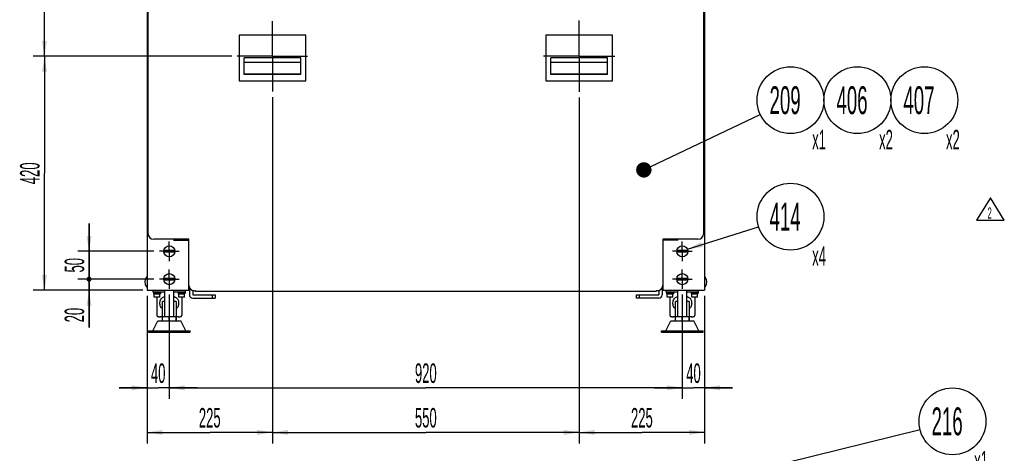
# Model space of a CAD drawing. Header units: millimetres. Extents: x 0 to 12585, y -1 to 8895.
# Tile 48 of 52: x 6952 to 9601, y 4139 to 5306. Entities that reach past the tile are written whole.
import ezdxf

# ---------------------------------------------------------------- set-up
doc = ezdxf.new("R2010")
doc.units = ezdxf.units.MM
doc.header["$LTSCALE"] = 693.825
doc.linetypes.add('CENTER', pattern=[0.6, 0.375, -0.075, 0.075, -0.075])
doc.layers.get('0').update_dxf_attribs({"linetype": 'CONTINUOUS'})
doc.layers.add('02___PRT_ALL_AXES', color=7, linetype='CONTINUOUS')
doc.layers.add('ALL_AXIS', color=7, linetype='CONTINUOUS')
doc.styles.get("Standard").update_dxf_attribs({"font": 'txt', "width": 0.5})
doc.dimstyles.new('DIMSTYLE_2', dxfattribs={"dimtxt": 52.5, "dimasz": 41.4, "dimexe": 2, "dimexo": 1, "dimgap": 0.875, "dimtad": 1, "dimdec": 3, "dimlfac": 0.666667, "dimdsep": 46, "dimtxsty": 'Standard', "dimblk": '_FILLED', "dimblk1": '_FILLED', "dimblk2": '_FILLED', "dimcen": 0.09, "dimadec": 3, "dimazin": 2, "dimtp": 0.2, "dimtm": 0.2, "dimtfac": 1, "dimtdec": 3, "dimtofl": 0, "dimtmove": 0, "dimatfit": 3, "dimldrblk": '_FILLED', "dimfxl": 0, "dimtolj": 1, "dimarcsym": 0})
doc.dimstyles.new('DIMSTYLE_3', dxfattribs={"dimtxt": 52.5, "dimasz": 41.4, "dimexe": 2, "dimexo": 1, "dimgap": 0.875, "dimtad": 1, "dimdec": 3, "dimlfac": 0.666667, "dimdsep": 46, "dimtxsty": 'Standard', "dimblk": '_FILLED', "dimblk1": '_FILLED', "dimblk2": '_FILLED', "dimcen": 0.09, "dimadec": 3, "dimazin": 2, "dimtp": 0.3, "dimtm": 0.3, "dimtfac": 1, "dimtdec": 3, "dimtofl": 0, "dimtmove": 0, "dimatfit": 3, "dimldrblk": '_FILLED', "dimfxl": 0, "dimtolj": 1, "dimarcsym": 0})
doc.dimstyles.new('DIMSTYLE_5', dxfattribs={"dimtxt": 52.5, "dimasz": 41.4, "dimexe": 2, "dimexo": 1, "dimgap": 0.875, "dimtad": 1, "dimdec": 3, "dimlfac": 0.666667, "dimdsep": 46, "dimtxsty": 'Standard', "dimblk": '_FILLED', "dimblk1": '_FILLED', "dimblk2": '_FILLED', "dimcen": 0.09, "dimadec": 3, "dimazin": 2, "dimtp": 0.8, "dimtm": 0.8, "dimtfac": 1, "dimtdec": 3, "dimtofl": 0, "dimtmove": 0, "dimatfit": 3, "dimldrblk": '_FILLED', "dimfxl": 0, "dimtolj": 1, "dimarcsym": 0})
doc.dimstyles.new('DIMSTYLE_6', dxfattribs={"dimtxt": 52.5, "dimasz": 41.4, "dimexe": 2, "dimexo": 1, "dimgap": 0.875, "dimtad": 1, "dimdec": 3, "dimlfac": 0.666667, "dimdsep": 46, "dimtxsty": 'Standard', "dimblk": '_FILLED', "dimblk1": '_FILLED', "dimblk2": '_FILLED', "dimcen": 0.09, "dimadec": 3, "dimazin": 2, "dimtp": 0.5, "dimtm": 0.5, "dimtfac": 1, "dimtdec": 3, "dimtofl": 0, "dimtmove": 0, "dimatfit": 3, "dimldrblk": '_FILLED', "dimfxl": 0, "dimtolj": 1, "dimarcsym": 0})
doc.dimstyles.get("Standard").update_dxf_attribs({"dimtxt": 52.5, "dimasz": 41.4, "dimexe": 2, "dimexo": 1, "dimtad": 1, "dimdec": 3, "dimdsep": 46, "dimtxsty": 'Standard', "dimblk": '_FILLED', "dimblk1": '_FILLED', "dimblk2": '_FILLED', "dimcen": 0.09, "dimadec": 3, "dimazin": 2, "dimtol": 1, "dimtp": 0.05, "dimtm": 0.05, "dimtfac": 1, "dimtdec": 3, "dimtofl": 0, "dimtmove": 0, "dimatfit": 3, "dimldrblk": '_FILLED', "dimfxl": 0, "dimtolj": 1, "dimarcsym": 0})

# ---------------------------------------------------------------- blocks, each defined once
blk = doc.blocks.new('_FILLED')
at = {"color": 0, "linetype": 'ByBlock'}
blk.add_solid([(0, 0), (-1, 0.163), (-1, -0.163)], dxfattribs=at)
blk = doc.blocks.new('*D65')
at = {"color": 2, "linetype": 'Continuous'}
for p, q in [((7511.2, 6253.3), (6988.6, 6253.3)), ((7018.6, 6253.3), (7018.6, 5730.6)), ((7018.6, 5207.8), (7018.6, 5730.6)), ((7522.5, 5207.8), (6988.6, 5207.8))]:
    blk.add_line(p, q, dxfattribs=at)
at = {"color": 2, "linetype": 'Continuous', "xscale": 41.4, "yscale": 41.4, "zscale": 41.4}
for p, rotation in [((7018.6, 6253.3), 90), ((7018.6, 5207.8), 270)]:
    blk.add_blockref('_FILLED', p, dxfattribs=dict(at, rotation=rotation))
at = {"color": 2, "linetype": 'Continuous', "insert": (6953, 5730.6), "char_height": 52.5, "width": 78.75, "attachment_point": 2, "rotation": 90, "line_spacing_factor": 0.9}
blk.add_mtext('697', dxfattribs=at)
blk = doc.blocks.new('*D66')
at = {"color": 2, "linetype": 'Continuous'}
for p, q in [((7522.5, 5207.8), (6988.6, 5207.8)), ((7018.6, 5207.8), (7018.6, 4892.8)), ((7018.6, 4577.8), (7018.6, 4892.8)), ((7279.6, 4577.8), (6988.6, 4577.8))]:
    blk.add_line(p, q, dxfattribs=at)
at = {"color": 2, "linetype": 'Continuous', "xscale": 41.4, "yscale": 41.4, "zscale": 41.4}
for p, rotation in [((7018.6, 5207.8), 90), ((7018.6, 4577.8), 270)]:
    blk.add_blockref('_FILLED', p, dxfattribs=dict(at, rotation=rotation))
at = {"color": 2, "linetype": 'Continuous', "insert": (6953, 4892.8), "char_height": 52.5, "width": 78.75, "attachment_point": 2, "rotation": 90, "line_spacing_factor": 0.9}
blk.add_mtext('420', dxfattribs=at)
blk = doc.blocks.new('_DOT')
at = {"color": 0, "linetype": 'ByBlock'}
blk.add_line((-0.163, 0), (-1, 0), dxfattribs=at)
at = {"color": 0, "linetype": 'ByBlock', "const_width": 0.163}
blk.add_lwpolyline([(-0.082, 0, 1), (0.082, 0, 1)], format="xyb", close=True, dxfattribs=at)
blk = doc.blocks.new('*D67')
at = {"color": 2, "linetype": 'Continuous'}
for p, q in [((7138.6, 4682.8), (7138.6, 4757.8)), ((7138.6, 4757.8), (7138.6, 4645.3)), ((7313.3, 4682.8), (7108.6, 4682.8)), ((7138.6, 4532.8), (7138.6, 4645.3)), ((7313.3, 4607.8), (7108.6, 4607.8)), ((7138.6, 4607.8), (7138.6, 4532.8))]:
    blk.add_line(p, q, dxfattribs=at)
at = {"color": 2, "linetype": 'Continuous', "xscale": 41.4, "yscale": 41.4, "zscale": 41.4}
for name, p, rotation in [('_FILLED', (7138.6, 4682.8), 270), ('_DOT', (7138.6, 4607.8), 90)]:
    blk.add_blockref(name, p, dxfattribs=dict(at, rotation=rotation))
at = {"color": 2, "linetype": 'Continuous', "insert": (7073, 4645.3), "char_height": 52.5, "width": 52.5, "attachment_point": 2, "rotation": 90, "line_spacing_factor": 0.9}
blk.add_mtext('50', dxfattribs=at)
blk = doc.blocks.new('*D68')
at = {"color": 2, "linetype": 'Continuous'}
for p, q in [((7138.6, 4607.8), (7138.6, 4682.8)), ((7138.6, 4682.8), (7138.6, 4592.8)), ((7313.3, 4607.8), (7108.6, 4607.8)), ((7138.6, 4478.1), (7138.6, 4592.8)), ((7283, 4577.8), (7108.6, 4577.8)), ((7138.6, 4577.8), (7138.6, 4478.1))]:
    blk.add_line(p, q, dxfattribs=at)
at = {"color": 2, "linetype": 'Continuous', "xscale": 41.4, "yscale": 41.4, "zscale": 41.4}
for name, p, rotation in [('_DOT', (7138.6, 4607.8), 270), ('_FILLED', (7138.6, 4577.8), 90)]:
    blk.add_blockref(name, p, dxfattribs=dict(at, rotation=rotation))
at = {"color": 2, "linetype": 'Continuous', "insert": (7073, 4530.6), "char_height": 52.5, "width": 52.5, "attachment_point": 3, "rotation": 90, "line_spacing_factor": 0.9}
blk.add_mtext('20', dxfattribs=at)
blk = doc.blocks.new('*D69')
at = {"color": 2, "linetype": 'Continuous'}
for p, q in [((7294.6, 4562.8), (7294.6, 4285.3)), ((7354.6, 4566.6), (7354.6, 4285.3)), ((7294.6, 4315.3), (7219.6, 4315.3)), ((7219.6, 4315.3), (7324.6, 4315.3)), ((7429.6, 4315.3), (7324.6, 4315.3)), ((7354.6, 4315.3), (7429.6, 4315.3))]:
    blk.add_line(p, q, dxfattribs=at)
at = {"color": 2, "linetype": 'Continuous', "xscale": 41.4, "yscale": 41.4, "zscale": 41.4}
blk.add_blockref('_FILLED', (7294.6, 4315.3), dxfattribs=at)
at = {"color": 2, "linetype": 'Continuous', "xscale": 41.4, "yscale": 41.4, "zscale": 41.4, "rotation": 180}
blk.add_blockref('_FILLED', (7354.6, 4315.3), dxfattribs=at)
at = {"color": 2, "linetype": 'Continuous', "insert": (7324.6, 4380.9), "char_height": 52.5, "width": 52.5, "attachment_point": 2, "line_spacing_factor": 0.9}
blk.add_mtext('40', dxfattribs=at)
blk = doc.blocks.new('*D70')
at = {"color": 2, "linetype": 'Continuous'}
for p, q in [((7354.6, 4566.6), (7354.6, 4285.3)), ((8734.6, 4566.6), (8734.6, 4285.3)), ((7354.6, 4315.3), (8044.6, 4315.3)), ((8734.6, 4315.3), (8044.6, 4315.3))]:
    blk.add_line(p, q, dxfattribs=at)
at = {"color": 2, "linetype": 'Continuous', "xscale": 41.4, "yscale": 41.4, "zscale": 41.4, "rotation": 180}
blk.add_blockref('_FILLED', (7354.6, 4315.3), dxfattribs=at)
at = {"color": 2, "linetype": 'Continuous', "xscale": 41.4, "yscale": 41.4, "zscale": 41.4}
blk.add_blockref('_FILLED', (8734.6, 4315.3), dxfattribs=at)
at = {"color": 2, "linetype": 'Continuous', "insert": (8044.6, 4380.9), "char_height": 52.5, "width": 78.75, "attachment_point": 2, "line_spacing_factor": 0.9}
blk.add_mtext('920', dxfattribs=at)
blk = doc.blocks.new('*D71')
at = {"color": 2, "linetype": 'Continuous'}
for p, q in [((8734.6, 4566.6), (8734.6, 4285.3)), ((8794.6, 4562.8), (8794.6, 4285.3)), ((8734.6, 4315.3), (8659.6, 4315.3)), ((8659.6, 4315.3), (8764.6, 4315.3)), ((8869.6, 4315.3), (8764.6, 4315.3)), ((8794.6, 4315.3), (8869.6, 4315.3))]:
    blk.add_line(p, q, dxfattribs=at)
at = {"color": 2, "linetype": 'Continuous', "xscale": 41.4, "yscale": 41.4, "zscale": 41.4}
blk.add_blockref('_FILLED', (8734.6, 4315.3), dxfattribs=at)
at = {"color": 2, "linetype": 'Continuous', "xscale": 41.4, "yscale": 41.4, "zscale": 41.4, "rotation": 180}
blk.add_blockref('_FILLED', (8794.6, 4315.3), dxfattribs=at)
at = {"color": 2, "linetype": 'Continuous', "insert": (8764.6, 4380.9), "char_height": 52.5, "width": 52.5, "attachment_point": 2, "line_spacing_factor": 0.9}
blk.add_mtext('40', dxfattribs=at)
blk = doc.blocks.new('*D90')
at = {"color": 2, "linetype": 'Continuous'}
for p, q in [((7632.1, 5098.2), (7632.1, 4165.3)), ((7294.6, 4562.8), (7294.6, 4165.3)), ((7294.6, 4195.3), (7463.3, 4195.3)), ((7632.1, 4195.3), (7463.3, 4195.3))]:
    blk.add_line(p, q, dxfattribs=at)
at = {"color": 2, "linetype": 'Continuous', "xscale": 41.4, "yscale": 41.4, "zscale": 41.4, "rotation": 180}
blk.add_blockref('_FILLED', (7294.6, 4195.3), dxfattribs=at)
at = {"color": 2, "linetype": 'Continuous', "xscale": 41.4, "yscale": 41.4, "zscale": 41.4}
blk.add_blockref('_FILLED', (7632.1, 4195.3), dxfattribs=at)
at = {"color": 2, "linetype": 'Continuous', "insert": (7463.3, 4260.9), "char_height": 52.5, "width": 78.75, "attachment_point": 2, "line_spacing_factor": 0.9}
blk.add_mtext('225', dxfattribs=at)
blk = doc.blocks.new('*D91')
at = {"color": 2, "linetype": 'Continuous'}
for p, q in [((7632.1, 5098.2), (7632.1, 4165.3)), ((8457.1, 5096.8), (8457.1, 4165.3)), ((7632.1, 4195.3), (8044.6, 4195.3)), ((8457.1, 4195.3), (8044.6, 4195.3))]:
    blk.add_line(p, q, dxfattribs=at)
at = {"color": 2, "linetype": 'Continuous', "xscale": 41.4, "yscale": 41.4, "zscale": 41.4, "rotation": 180}
blk.add_blockref('_FILLED', (7632.1, 4195.3), dxfattribs=at)
at = {"color": 2, "linetype": 'Continuous', "xscale": 41.4, "yscale": 41.4, "zscale": 41.4}
blk.add_blockref('_FILLED', (8457.1, 4195.3), dxfattribs=at)
at = {"color": 2, "linetype": 'Continuous', "insert": (8044.6, 4260.9), "char_height": 52.5, "width": 78.75, "attachment_point": 2, "line_spacing_factor": 0.9}
blk.add_mtext('550', dxfattribs=at)
blk = doc.blocks.new('*D92')
at = {"color": 2, "linetype": 'Continuous'}
for p, q in [((8457.1, 5096.8), (8457.1, 4165.3)), ((8794.6, 4562.8), (8794.6, 4165.3)), ((8457.1, 4195.3), (8625.8, 4195.3)), ((8794.6, 4195.3), (8625.8, 4195.3))]:
    blk.add_line(p, q, dxfattribs=at)
at = {"color": 2, "linetype": 'Continuous', "xscale": 41.4, "yscale": 41.4, "zscale": 41.4, "rotation": 180}
blk.add_blockref('_FILLED', (8457.1, 4195.3), dxfattribs=at)
at = {"color": 2, "linetype": 'Continuous', "xscale": 41.4, "yscale": 41.4, "zscale": 41.4}
blk.add_blockref('_FILLED', (8794.6, 4195.3), dxfattribs=at)
at = {"color": 2, "linetype": 'Continuous', "insert": (8625.8, 4260.9), "char_height": 52.5, "width": 78.75, "attachment_point": 2, "line_spacing_factor": 0.9}
blk.add_mtext('225', dxfattribs=at)
blk = doc.blocks.new('REV_MARK_BL11', base_point=(9563.2, 4796.7))
at = {"color": 2, "linetype": 'Continuous'}
for p, q in [((9563.2, 4826.7), (9525.7, 4766.7)), ((9600.7, 4766.7), (9563.2, 4826.7)), ((9525.7, 4766.7), (9600.7, 4766.7))]:
    blk.add_line(p, q, dxfattribs=at)
at = {"color": 2, "linetype": 'Continuous', "width": 0.5}
blk.add_text('2', height=30, dxfattribs=at).set_placement((9555.7, 4771))
blk = doc.blocks.new('BOM BALLOON 109_BL34', base_point=(9471.8, 4203.9))
at = {"color": 2, "linetype": 'Continuous'}
blk.add_circle((9461.3, 4225), 90, dxfattribs=at)
at = {"color": 2, "linetype": 'Continuous', "width": 0.5}
for s, height, p in [('216', 75, (9405.1, 4187.5)), ('x1', 52.5, (9519.7, 4092.8))]:
    blk.add_text(s, height=height, dxfattribs=at).set_placement(p)
blk = doc.blocks.new('BOM BALLOON 102_BL41', base_point=(9035.9, 5068.6))
at = {"color": 2, "linetype": 'Continuous'}
blk.add_circle((9025.5, 5089.7), 90, dxfattribs=at)
at = {"color": 2, "linetype": 'Continuous', "width": 0.5}
for s, height, p in [('209', 75, (8969.2, 5052.2)), ('x1', 52.5, (9083.9, 4957.4))]:
    blk.add_text(s, height=height, dxfattribs=at).set_placement(p)
blk = doc.blocks.new('BOM BALLOON 231_BL46', base_point=(9035.9, 4755.1))
at = {"color": 2, "linetype": 'Continuous'}
blk.add_circle((9025.5, 4776.2), 90, dxfattribs=at)
at = {"color": 2, "linetype": 'Continuous', "width": 0.5}
for s, height, p in [('414', 75, (8969.2, 4738.7)), ('x4', 52.5, (9083.9, 4643.9))]:
    blk.add_text(s, height=height, dxfattribs=at).set_placement(p)
blk = doc.blocks.new('BOM BALLOON 211_BL81', base_point=(9215.9, 5068.6))
at = {"color": 2, "linetype": 'Continuous'}
blk.add_circle((9205.5, 5089.7), 90, dxfattribs=at)
at = {"color": 2, "linetype": 'Continuous', "width": 0.5}
for s, height, p in [('406', 75, (9149.2, 5052.2)), ('x2', 52.5, (9263.9, 4957.4))]:
    blk.add_text(s, height=height, dxfattribs=at).set_placement(p)
blk = doc.blocks.new('BOM BALLOON 212_BL82', base_point=(9395.9, 5068.6))
at = {"color": 2, "linetype": 'Continuous'}
blk.add_circle((9385.5, 5089.7), 90, dxfattribs=at)
at = {"color": 2, "linetype": 'Continuous', "width": 0.5}
for s, height, p in [('407', 75, (9329.2, 5052.2)), ('x2', 52.5, (9443.9, 4957.4))]:
    blk.add_text(s, height=height, dxfattribs=at).set_placement(p)

msp = doc.modelspace()

# ---------------------------------------------------------------- linework, layer by layer
at = {"color": 3, "linetype": 'Continuous'}
for p, q in [((7294.5631, 6715.3041), (7294.5631, 4577.8041)), ((8794.5631, 6715.3041), (8794.5631, 4577.8041)), ((7369.5631, 4712.8041), (7369.5631, 4715.0541)), ((8719.5631, 4715.0541), (8719.5631, 4712.8041)), ((7366.1131, 4712.8041), (7407.0631, 4712.8041)), ((8723.0131, 4712.8041), (8682.0631, 4712.8041)), ((7407.0631, 4577.8041), (7407.0631, 4591.6041)), ((8682.0631, 4591.6041), (8682.0631, 4577.8041)), ((7294.5631, 4577.8041), (7408.5631, 4577.8041)), ((7417.5631, 4577.3029), (7417.5631, 4565.8041)), ((7417.5631, 4565.8041), (7477.5631, 4565.8041)), ((8611.5631, 4565.8041), (8671.5631, 4565.8041)), ((8671.5631, 4577.3029), (8671.5631, 4565.8041)), ((8680.5631, 4577.8041), (8794.5631, 4577.8041))]:
    msp.add_line(p, q, dxfattribs=at)
at = {"color": 7, "linetype": 'Continuous'}
for p, q in [((7297.5631, 4730.0541), (7297.5631, 5458.0041)), ((8791.5631, 5458.0041), (8791.5631, 4730.0541)), ((7708.5631, 5203.3041), (7555.5631, 5203.3041)), ((7555.5631, 5159.1278), (7555.5631, 5203.3041)), ((7708.5631, 5159.1278), (7708.5631, 5203.3041)), ((8533.5631, 5203.3041), (8380.5631, 5203.3041)), ((8380.5631, 5159.1278), (8380.5631, 5203.3041)), ((8533.5631, 5159.1278), (8533.5631, 5203.3041)), ((7708.5631, 5190.8586), (7555.5631, 5190.8586)), ((8533.5631, 5190.8586), (8380.5631, 5190.8586)), ((7708.5631, 5159.1278), (7555.5631, 5159.1278)), ((8533.5631, 5159.1278), (8380.5631, 5159.1278)), ((7407.0631, 4715.0541), (7312.5631, 4715.0541)), ((7374.0631, 4712.8041), (7374.0631, 4715.0541)), ((7381.5631, 4712.8041), (7381.5631, 4715.0541)), ((7407.0631, 4591.6041), (7407.0631, 4715.0541)), ((8776.5631, 4715.0541), (8682.0631, 4715.0541)), ((8682.0631, 4715.0541), (8682.0631, 4591.6041)), ((8707.5631, 4715.0541), (8707.5631, 4712.8041)), ((8715.0631, 4715.0541), (8715.0631, 4712.8041)), ((7367.6979, 4684.5291), (7341.4282, 4684.5291)), ((7341.4282, 4681.0791), (7367.6979, 4681.0791)), ((8747.6979, 4684.5291), (8721.4282, 4684.5291)), ((8721.4282, 4681.0791), (8747.6979, 4681.0791)), ((7293.0631, 4613.5517), (7293.0631, 4613.439)), ((7367.6979, 4609.5291), (7341.4282, 4609.5291)), ((8747.6979, 4609.5291), (8721.4282, 4609.5291)), ((8796.0631, 4613.439), (8796.0631, 4613.5517)), ((7293.0631, 4587.1693), (7293.0631, 4587.0565)), ((7341.4282, 4606.0791), (7367.6979, 4606.0791)), ((7408.5631, 4585.0842), (7408.5631, 4565.8041)), ((8680.5631, 4585.0842), (8680.5631, 4565.8041)), ((8721.4282, 4606.0791), (8747.6979, 4606.0791)), ((8796.0631, 4587.0565), (8796.0631, 4587.1693)), ((7311.0631, 4573.0041), (7311.0631, 4577.8041)), ((7342.5631, 4573.0041), (7311.0631, 4573.0041)), ((7312.4136, 4568.3541), (7330.713, 4568.3541)), ((7342.5631, 4507.3041), (7342.5631, 4577.8041)), ((7366.5631, 4507.3041), (7366.5631, 4577.8041)), ((7398.0631, 4573.0041), (7366.5631, 4573.0041)), ((7378.4136, 4568.3541), (7396.713, 4568.3541)), ((7398.0631, 4573.0041), (7398.0631, 4577.8041)), ((7417.5631, 4556.8041), (7477.5631, 4556.8041)), ((7425.0631, 4576.6041), (7422.0631, 4576.6041)), ((7425.0631, 4574.8041), (7425.0631, 4576.6041)), ((8664.0631, 4574.8041), (7425.0631, 4574.8041)), ((7470.0631, 4565.8041), (7470.0631, 4556.8041)), ((7477.5631, 4565.8041), (7477.5631, 4556.8041)), ((8611.5631, 4556.8041), (8611.5631, 4565.8041)), ((8671.5631, 4556.8041), (8611.5631, 4556.8041)), ((8619.0631, 4556.8041), (8619.0631, 4565.8041)), ((8667.0631, 4576.6041), (8664.0631, 4576.6041)), ((8664.0631, 4574.8041), (8664.0631, 4576.6041)), ((8691.0631, 4573.0041), (8691.0631, 4577.8041)), ((8722.5631, 4573.0041), (8691.0631, 4573.0041)), ((8692.4136, 4568.3541), (8710.713, 4568.3541)), ((8722.5631, 4507.3041), (8722.5631, 4577.8041)), ((8746.5631, 4507.3041), (8746.5631, 4577.8041)), ((8778.0631, 4573.0041), (8746.5631, 4573.0041)), ((8758.4136, 4568.3541), (8776.713, 4568.3541)), ((8778.0631, 4573.0041), (8778.0631, 4577.8041)), ((7335.8131, 4506.5541), (7329.4073, 4506.5541)), ((7336.5631, 4507.3041), (7372.5631, 4507.3041)), ((7336.5631, 4495.3041), (7336.5631, 4507.3041)), ((7354.5631, 4495.3041), (7354.5631, 4507.3041)), ((7372.5631, 4495.3041), (7372.5631, 4507.3041)), ((7379.7188, 4506.5541), (7373.3131, 4506.5541)), ((8715.8131, 4506.5541), (8709.4073, 4506.5541)), ((8716.5631, 4507.3041), (8752.5631, 4507.3041)), ((8716.5631, 4495.3041), (8716.5631, 4507.3041)), ((8734.5631, 4495.3041), (8734.5631, 4507.3041)), ((8752.5631, 4495.3041), (8752.5631, 4507.3041)), ((8759.7188, 4506.5541), (8753.3131, 4506.5541)), ((7310.3131, 4468.3041), (7323.8131, 4495.3041)), ((7323.8131, 4495.3041), (7385.3131, 4495.3041)), ((7398.8131, 4468.3041), (7385.3131, 4495.3041)), ((8690.3131, 4468.3041), (8703.8131, 4495.3041)), ((8703.8131, 4495.3041), (8765.3131, 4495.3041)), ((8778.8131, 4468.3041), (8765.3131, 4495.3041)), ((7298.3131, 4468.3041), (7410.8131, 4468.3041)), ((7298.3131, 4465.3041), (7298.3131, 4468.3041)), ((7298.3131, 4465.3041), (7410.8131, 4465.3041)), ((7410.8131, 4465.3041), (7410.8131, 4468.3041)), ((8678.3131, 4468.3041), (8790.8131, 4468.3041)), ((8678.3131, 4465.3041), (8678.3131, 4468.3041)), ((8678.3131, 4465.3041), (8790.8131, 4465.3041)), ((8790.8131, 4465.3041), (8790.8131, 4468.3041))]:
    msp.add_line(p, q, dxfattribs=at)
for centre, radius, start, end in [((7312.5631, 4730.0541), 15, 180, 270), ((8776.5631, 4730.0541), 15, 270, 360), ((7354.5631, 4682.8041), 13.2476, 172.518165, 187.481835), ((7354.5631, 4682.8041), 13.2476, 352.518165, 7.481835), ((8734.5631, 4682.8041), 13.2476, 172.518165, 187.481835), ((8734.5631, 4682.8041), 13.2476, 352.518165, 7.481835), ((7310.3131, 4600.3041), 21.6815, 142.7128756, 217.2871244), ((7354.5631, 4607.8041), 13.2476, 172.518165, 187.481835), ((7354.5631, 4607.8041), 13.2476, 352.518165, 7.481835), ((8734.5631, 4607.8041), 13.2476, 172.518165, 187.481835), ((8734.5631, 4607.8041), 13.2476, 352.518165, 7.481835), ((8778.8131, 4600.3041), 21.6815, 322.7128756, 37.2871244), ((7422.0631, 4591.6041), 15, 180, 270), ((8667.0631, 4591.6041), 15, 270, 360), ((7417.5631, 4565.8041), 9, 180, 270), ((8671.5631, 4565.8041), 9, 270, 360)]:
    msp.add_arc(centre, radius, start, end, dxfattribs=at)
for centre, start_param, end_param in [((7321.5631, 4570.8101), -4.701891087, -4.586896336), ((7321.5631, 4568.1481), 1.502911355, 1.560298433), ((7387.5631, 4570.8101), -4.701891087, -4.586896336), ((7387.5631, 4568.1481), 1.502911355, 1.560298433), ((8701.5631, 4570.8101), -4.701891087, -4.586896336), ((8701.5631, 4568.1481), 1.502911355, 1.560298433), ((8767.5631, 4570.8101), -4.701891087, -4.586896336), ((8767.5631, 4568.1481), 1.502911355, 1.560298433)]:
    msp.add_ellipse(centre, major_axis=(0, 19.6222), ratio=0.466307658, start_param=start_param, end_param=end_param, dxfattribs=at)
for points, knots in [([(7320.8131, 4511.2501), (7320.8131, 4510.5007), (7321.0266, 4509.3441), (7321.9811, 4508.1711), (7322.9725, 4507.5125), (7324.2274, 4507.0453), (7326.3885, 4506.6132), (7328.1571, 4506.5541), (7329.4073, 4506.5541)], [0, 0, 0, 0, 0.203353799, 0.299606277, 0.403533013, 0.522492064, 0.660759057, 1, 1, 1, 1]), ([(7379.7188, 4506.5541), (7380.9691, 4506.5541), (7382.7376, 4506.6132), (7384.8987, 4507.0453), (7386.1536, 4507.5125), (7387.145, 4508.1711), (7388.0995, 4509.3441), (7388.3131, 4510.5007), (7388.3131, 4511.2501)], [0, 0, 0, 0, 0.339240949, 0.477507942, 0.59646699, 0.700393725, 0.796646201, 1, 1, 1, 1]), ([(8700.8131, 4511.2501), (8700.8131, 4510.5007), (8701.0266, 4509.3441), (8701.9811, 4508.1711), (8702.9725, 4507.5125), (8704.2274, 4507.0453), (8706.3885, 4506.6132), (8708.1571, 4506.5541), (8709.4073, 4506.5541)], [0, 0, 0, 0, 0.203353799, 0.299606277, 0.403533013, 0.522492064, 0.660759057, 1, 1, 1, 1]), ([(8759.7188, 4506.5541), (8760.9691, 4506.5541), (8762.7376, 4506.6132), (8764.8987, 4507.0453), (8766.1536, 4507.5125), (8767.145, 4508.1711), (8768.0995, 4509.3441), (8768.3131, 4510.5007), (8768.3131, 4511.2501)], [0, 0, 0, 0, 0.339240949, 0.477507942, 0.59646699, 0.700393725, 0.796646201, 1, 1, 1, 1])]:
    msp.add_open_spline(points, degree=3, knots=knots, dxfattribs=at)
at = {"layer": '02___PRT_ALL_AXES', "color": 7, "linetype": 'CENTER'}
for p, q in [((7632.0631, 5207.8041), (7632.0631, 5302.3992)), ((8457.0631, 5207.8041), (8457.0631, 5303.8232)), ((7632.0631, 5207.8041), (7537.468, 5207.8041)), ((7632.0631, 5207.8041), (7726.6581, 5207.8041)), ((7632.0631, 5207.8041), (7632.0631, 5113.2091)), ((8457.0631, 5207.8041), (8361.044, 5207.8041)), ((8457.0631, 5207.8041), (8553.0821, 5207.8041)), ((8457.0631, 5207.8041), (8457.0631, 5111.7851)), ((7354.5631, 4682.8041), (7354.5631, 4709.0541)), ((8734.5631, 4682.8041), (8734.5631, 4709.0541)), ((7354.5631, 4682.8041), (7328.3131, 4682.8041)), ((7354.5631, 4682.8041), (7380.8131, 4682.8041)), ((7354.5631, 4682.8041), (7354.5631, 4656.5541)), ((8734.5631, 4682.8041), (8708.3131, 4682.8041)), ((8734.5631, 4682.8041), (8760.8131, 4682.8041)), ((8734.5631, 4682.8041), (8734.5631, 4656.5541)), ((7354.5631, 4607.8041), (7354.5631, 4634.0541)), ((8734.5631, 4607.8041), (8734.5631, 4634.0541)), ((7354.5631, 4607.8041), (7328.3131, 4607.8041)), ((7354.5631, 4607.8041), (7380.8131, 4607.8041)), ((7354.5631, 4607.8041), (7354.5631, 4581.5541)), ((8734.5631, 4607.8041), (8708.3131, 4607.8041)), ((8734.5631, 4607.8041), (8760.8131, 4607.8041)), ((8734.5631, 4607.8041), (8734.5631, 4581.5541))]:
    msp.add_line(p, q, dxfattribs=at)
at = {"layer": '02___PRT_ALL_AXES', "color": 7, "linetype": 'Continuous'}
for p, q in [((7708.5631, 5159.8041), (7555.5631, 5159.8041)), ((8533.5631, 5159.8041), (8380.5631, 5159.8041)), ((7293.0631, 4613.5517), (7294.5631, 4615.3041)), ((8796.0631, 4613.5517), (8794.5631, 4615.3041)), ((7293.0631, 4587.0565), (7294.5631, 4585.3041)), ((8796.0631, 4587.0565), (8794.5631, 4585.3041)), ((7320.8131, 4559.3541), (7320.8131, 4511.2501)), ((7388.3131, 4559.3541), (7388.3131, 4511.2501)), ((8700.8131, 4559.3541), (8700.8131, 4511.2501)), ((8768.3131, 4559.3541), (8768.3131, 4511.2501)), ((7342.5631, 4547.7392), (7335.8131, 4547.7392)), ((7335.8131, 4495.3041), (7335.8131, 4547.7392)), ((7373.3131, 4547.7392), (7366.5631, 4547.7392)), ((7373.3131, 4547.7392), (7373.3131, 4495.3041)), ((8722.5631, 4547.7392), (8715.8131, 4547.7392)), ((8715.8131, 4495.3041), (8715.8131, 4547.7392)), ((8753.3131, 4547.7392), (8746.5631, 4547.7392)), ((8753.3131, 4547.7392), (8753.3131, 4495.3041)), ((7335.8131, 4506.5541), (7329.4073, 4506.5541)), ((7379.7188, 4506.5541), (7373.3131, 4506.5541)), ((8715.8131, 4506.5541), (8709.4073, 4506.5541)), ((8759.7188, 4506.5541), (8753.3131, 4506.5541))]:
    msp.add_line(p, q, dxfattribs=at)
for centre in [(7354.5631, 4682.8041), (8734.5631, 4682.8041), (7354.5631, 4607.8041), (8734.5631, 4607.8041)]:
    msp.add_circle(centre, 15, dxfattribs=at)
for points, knots in [([(7335.8131, 4528.1741), (7334.5245, 4529.1702), (7332.2027, 4531.6662), (7330.0991, 4536.4379), (7329.2516, 4541.7578), (7329.5319, 4547.1844), (7330.9838, 4552.2883), (7333.7836, 4556.5971), (7337.8113, 4559.6484), (7340.9284, 4560.8528), (7342.5458, 4561.3205)], [0, 0, 0, 0, 0.118907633, 0.243467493, 0.375253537, 0.508882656, 0.637365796, 0.758390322, 0.877080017, 1, 1, 1, 1]), ([(7366.5803, 4561.3205), (7367.2537, 4561.1258), (7369.8365, 4560.2761), (7372.29, 4558.9428), (7373.8334, 4557.6386)], [0, 0, 0, 0, 0.25756392, 1, 1, 1, 1]), ([(7373.8334, 4557.6386), (7374.824, 4556.8015), (7376.6257, 4554.8206), (7378.4883, 4551.177), (7379.5385, 4547.0698), (7379.8384, 4542.7408), (7379.4125, 4538.4329), (7378.2269, 4534.3881), (7376.2192, 4530.8487), (7374.3365, 4528.9653), (7373.3131, 4528.1741)], [0, 0, 0, 0, 0.11804283, 0.240361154, 0.368839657, 0.501351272, 0.633451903, 0.760919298, 0.882252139, 1, 1, 1, 1]), ([(8715.8131, 4528.1741), (8714.5245, 4529.1702), (8712.2027, 4531.6662), (8710.0991, 4536.4379), (8709.2516, 4541.7578), (8709.5319, 4547.1844), (8710.9838, 4552.2883), (8713.7836, 4556.5971), (8717.8113, 4559.6484), (8720.9284, 4560.8528), (8722.5458, 4561.3205)], [0, 0, 0, 0, 0.118907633, 0.243467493, 0.375253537, 0.508882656, 0.637365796, 0.758390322, 0.877080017, 1, 1, 1, 1]), ([(8746.5803, 4561.3205), (8747.2537, 4561.1258), (8749.8365, 4560.2761), (8752.29, 4558.9428), (8753.8334, 4557.6386)], [0, 0, 0, 0, 0.25756392, 1, 1, 1, 1]), ([(8753.8334, 4557.6386), (8754.824, 4556.8015), (8756.6257, 4554.8206), (8758.4883, 4551.177), (8759.5385, 4547.0698), (8759.8384, 4542.7408), (8759.4125, 4538.4329), (8758.2269, 4534.3881), (8756.2192, 4530.8487), (8754.3365, 4528.9653), (8753.3131, 4528.1741)], [0, 0, 0, 0, 0.11804283, 0.240361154, 0.368839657, 0.501351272, 0.633451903, 0.760919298, 0.882252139, 1, 1, 1, 1]), ([(7329.4073, 4506.5541), (7330.4393, 4506.5541), (7332.634, 4506.9152), (7334.7221, 4507.6108), (7335.8131, 4508.0255)], [0, 0, 0, 0, 0.469303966, 1, 1, 1, 1]), ([(7373.3131, 4508.0255), (7374.404, 4507.6108), (7376.4921, 4506.9152), (7378.6868, 4506.5541), (7379.7188, 4506.5541)], [0, 0, 0, 0, 0.530696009, 1, 1, 1, 1]), ([(8709.4073, 4506.5541), (8710.4393, 4506.5541), (8712.634, 4506.9152), (8714.7221, 4507.6108), (8715.8131, 4508.0255)], [0, 0, 0, 0, 0.469303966, 1, 1, 1, 1]), ([(8753.3131, 4508.0255), (8754.404, 4507.6108), (8756.4921, 4506.9152), (8758.6868, 4506.5541), (8759.7188, 4506.5541)], [0, 0, 0, 0, 0.530696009, 1, 1, 1, 1])]:
    msp.add_open_spline(points, degree=3, knots=knots, dxfattribs=at)
at = {"layer": 'ALL_AXIS', "color": 7, "linetype": 'Continuous'}
for p, q in [((7722.0631, 5264.8041), (7542.0631, 5264.8041)), ((7542.0631, 5264.8041), (7542.0631, 5141.8041)), ((7722.0631, 5141.8041), (7722.0631, 5264.8041)), ((8547.0631, 5264.8041), (8367.0631, 5264.8041)), ((8367.0631, 5264.8041), (8367.0631, 5141.8041)), ((8547.0631, 5141.8041), (8547.0631, 5264.8041)), ((7542.0631, 5141.8041), (7722.0631, 5141.8041)), ((8367.0631, 5141.8041), (8547.0631, 5141.8041)), ((7312.1881, 4573.0041), (7312.1881, 4570.6041)), ((7312.1881, 4570.6041), (7330.9381, 4570.6041)), ((7314.0631, 4559.3541), (7314.0631, 4568.3541)), ((7329.0631, 4559.3541), (7314.0631, 4559.3541)), ((7329.0631, 4559.3541), (7329.0631, 4568.3541)), ((7330.7131, 4570.6041), (7330.7131, 4568.3541)), ((7330.9381, 4573.0041), (7330.9381, 4570.6041)), ((7378.1881, 4573.0041), (7378.1881, 4570.6041)), ((7378.1881, 4570.6041), (7396.9381, 4570.6041)), ((7380.0631, 4559.3541), (7380.0631, 4568.3541)), ((7395.0631, 4559.3541), (7380.0631, 4559.3541)), ((7395.0631, 4559.3541), (7395.0631, 4568.3541)), ((7396.7131, 4570.6041), (7396.7131, 4568.3541)), ((7396.9381, 4573.0041), (7396.9381, 4570.6041)), ((8692.1881, 4573.0041), (8692.1881, 4570.6041)), ((8692.1881, 4570.6041), (8710.9381, 4570.6041)), ((8694.0631, 4559.3541), (8694.0631, 4568.3541)), ((8709.0631, 4559.3541), (8694.0631, 4559.3541)), ((8709.0631, 4559.3541), (8709.0631, 4568.3541)), ((8710.7131, 4570.6041), (8710.7131, 4568.3541)), ((8710.9381, 4573.0041), (8710.9381, 4570.6041)), ((8758.1881, 4573.0041), (8758.1881, 4570.6041)), ((8758.1881, 4570.6041), (8776.9381, 4570.6041)), ((8760.0631, 4559.3541), (8760.0631, 4568.3541)), ((8775.0631, 4559.3541), (8760.0631, 4559.3541)), ((8775.0631, 4559.3541), (8775.0631, 4568.3541)), ((8776.7131, 4570.6041), (8776.7131, 4568.3541)), ((8776.9381, 4573.0041), (8776.9381, 4570.6041))]:
    msp.add_line(p, q, dxfattribs=at)

# ---------------------------------------------------------------- block references
at = {"color": 2, "linetype": 'Continuous'}
for name, p in [('BOM BALLOON 102_BL41', (9035.9469, 5068.5648)), ('BOM BALLOON 211_BL81', (9215.9469, 5068.5648)), ('BOM BALLOON 212_BL82', (9395.9469, 5068.5648)), ('BOM BALLOON 231_BL46', (9035.9469, 4755.0677)), ('REV_MARK_BL11', (9563.2212, 4796.6949)), ('BOM BALLOON 109_BL34', (9471.7696, 4203.8912))]:
    msp.add_blockref(name, p, dxfattribs=at)

# ---------------------------------------------------------------- dimensions: what is measured, and where the dimension line sits
for base, p1, p2, angle, dimstyle, picture, middle in [((7018.6316, 5207.8041), (7512.2044, 6253.3041), (7523.468, 5207.8041), 270, 'DIMSTYLE_5', '*D65', (7018.6316, 5730.5541)), ((7018.6316, 4577.8041), (7523.468, 5207.8041), (7280.5631, 4577.8041), 270, 'DIMSTYLE_5', '*D66', (7018.6316, 4892.8041)), ((7294.5631, 4195.3041), (7632.0631, 5099.2091), (7294.5631, 4563.8041), 180, 'DIMSTYLE_6', '*D90', (7464.1336, 4195.3041)), ((7294.5631, 4315.3041), (7354.5631, 4567.5541), (7294.5631, 4563.8041), 180, 'DIMSTYLE_3', '*D69', (7324.5632, 4315.3041))]:
    dim = msp.add_linear_dim(base=base, p1=p1, p2=p2, angle=angle, dimstyle=dimstyle, dxfattribs=at)
    dim.commit()
    dim.dimension.update_dxf_attribs({"geometry": picture, "text_midpoint": middle, "dimtype": 160})
for base, p1, p2, dimstyle, picture, middle in [((8457.0631, 4195.3041), (7632.0631, 5099.2091), (8457.0631, 5097.7851), 'DIMSTYLE_5', '*D91', (8044.5633, 4195.3041)), ((8794.5631, 4195.3041), (8457.0631, 5097.7851), (8794.5631, 4563.8041), 'DIMSTYLE_6', '*D92', (8626.6335, 4195.3041)), ((8734.5631, 4315.3041), (7354.5631, 4567.5541), (8734.5631, 4567.5541), 'DIMSTYLE_5', '*D70', (8044.5633, 4315.3041)), ((8794.5631, 4315.3041), (8734.5631, 4567.5541), (8794.5631, 4563.8041), 'DIMSTYLE_3', '*D71', (8764.5631, 4315.3041))]:
    dim = msp.add_linear_dim(base=base, p1=p1, p2=p2, dimstyle=dimstyle, dxfattribs=at)
    dim.commit()
    dim.dimension.update_dxf_attribs({"geometry": picture, "text_midpoint": middle, "dimtype": 160})
for base, p1, p2, dimstyle, override, picture, middle in [((7138.6316, 4607.8041), (7314.3131, 4682.8041), (7314.3131, 4607.8041), 'DIMSTYLE_3', {"dimblk2": 'DOT', "dimsah": 1}, '*D67', (7138.6316, 4645.3043)), ((7138.6316, 4577.8041), (7314.3131, 4607.8041), (7284.0131, 4577.8041), 'DIMSTYLE_2', {"dimblk1": 'DOT', "dimsah": 1}, '*D68', (7138.6316, 4504.3154))]:
    dim = msp.add_linear_dim(base=base, p1=p1, p2=p2, angle=270, dimstyle=dimstyle, override=override, dxfattribs=at)
    dim.commit()
    dim.dimension.update_dxf_attribs({"geometry": picture, "text_midpoint": middle, "dimtype": 160})

# ---------------------------------------------------------------- leaders
for points, override in [([(8631.0413, 4901.9318), (8944.2308, 5051.0076)], {"dimtad": 0, "dimldrblk": 'DOT'}), ([(8748.4212, 4688.5444), (8939.6855, 4749.0472)], {"dimtad": 0}), ([(8293.1467, 3936.1966), (9373.948, 4203.4137)], {"dimtad": 0, "dimldrblk": 'DOT'})]:
    msp.add_leader(points, dimstyle='Standard', override=override, dxfattribs=at)

doc.saveas('drawing.dxf')
